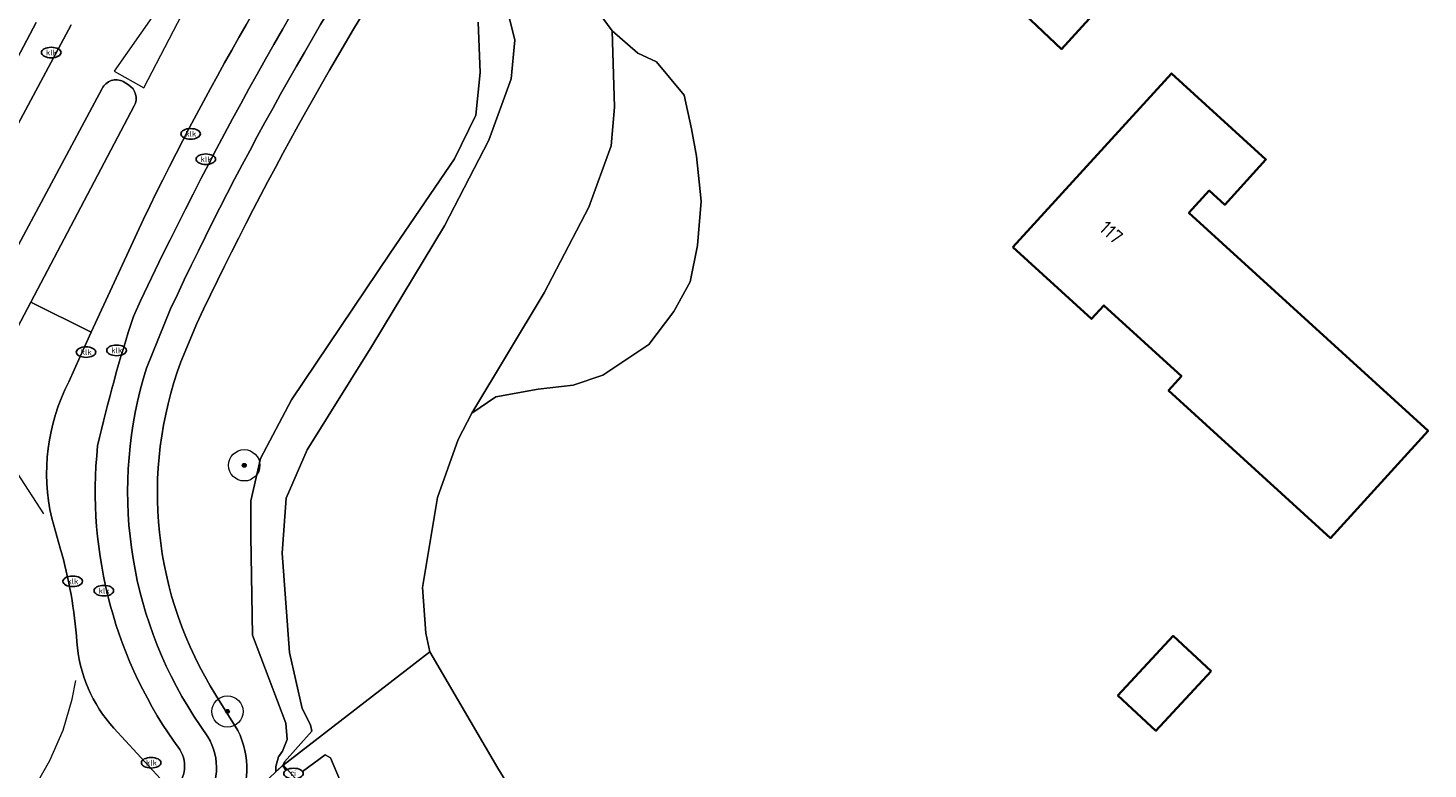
# Model space of a CAD drawing. Header units: metres. Extents: x 103671 to 105190, y 427150 to 429171.
# Tile 180 of 256: x 103763 to 103852, y 428152 to 428199. Entities that reach past the tile are written whole.
import ezdxf
from ezdxf.enums import TextEntityAlignment as Align

# ---------------------------------------------------------------- set-up
doc = ezdxf.new("R2010")
doc.units = ezdxf.units.M
for name, color, linetype, lineweight in [('B-WE-GR-BOOM-S', 253, 'Continuous', 25), ('B-WE-IE-MEUBILAIR-S', 253, 'Continuous', 25), ('B-WE-KW-KUNSTWERK_DUIKER-GV', 253, 'Continuous', 18), ('B-WE-OG-BEBOUWING-GV', 253, 'Continuous', 35), ('B-WE-OG-BEBOUWING-T18', 7, 'Continuous', 18), ('B-WE-OG-TERREIN_BEGROEID-GV', 253, 'Continuous', 18), ('B-WE-OG-TERREIN_ERF-GV', 253, 'Continuous', 18), ('B-WE-OG-TERREIN_OEVER-GV', 253, 'Continuous', 18), ('B-WE-OG-WATER_SLOOT-GV', 253, 'Continuous', 18), ('B-WE-OG-WEG-GV', 253, 'Continuous', 18), ('B-WE-VH-GESLOTENVERHARDING_ASFALT-GV', 253, 'Continuous', 18), ('B-WE-VH-OPENVERHARDING_BETONSTRAATSTEEN-GV', 253, 'Continuous', 18), ('B-WE-VH-OPENVERHARDING_TEGEL-GV', 253, 'Continuous', 18), ('B-WE-VW-MARKERING_PICTOGRAM-G', 253, 'Continuous', 18)]:
    doc.layers.add(name, color=color, linetype=linetype, lineweight=lineweight)
doc.styles.add('NLCS-ISO', font='NLCS-ISO.ttf')
doc.styles.add('NLCS-ISO-M500-T18', font='NLCS-ISO.ttf', dxfattribs={"height": 0.9})

# ---------------------------------------------------------------- blocks, each defined once
blk = doc.blocks.new('SIE-MEUBILAIR_PUT_KOLK-SO')
blk.add_ellipse((0, 0), major_axis=(1.25, 0), ratio=0.54)
at = {"style": 'NLCS-ISO'}
blk.add_text('klk', height=0.75, dxfattribs=at).set_placement((0.03, 0), align=Align.MIDDLE_CENTER)
blk = doc.blocks.new('SIE-MEUBILAIR_PUT_RIOOLPUT-SO')
blk.add_ellipse((0, 0), major_axis=(1.25, 0), ratio=0.54)
at = {"style": 'NLCS-ISO'}
blk.add_text('ri', height=0.75, dxfattribs=at).set_placement((-0.04, 0.07), align=Align.MIDDLE_CENTER)
blk = doc.blocks.new('SGR-BOOM_GBKN-SO')
at = {"linetype": 'ByBlock', "lineweight": 18}
h = blk.add_hatch(color=0, dxfattribs=at)
h.dxf.hatch_style = 1
edge = h.paths.add_edge_path()
edge.add_arc((0, 0), 0.25, 0, 360)
at = {"color": 0, "linetype": 'ByBlock', "lineweight": 18}
for radius in [2, 0.25]:
    blk.add_circle((0, 0), radius, dxfattribs=at)
at = {"color": 0, "linetype": 'ByBlock', "lineweight": 18, "style": 'NLCS-ISO'}
blk.add_attdef('SOORT', (2.5, 0), '', height=1.5, dxfattribs=at)

msp = doc.modelspace()

# ---------------------------------------------------------------- linework, layer by layer
at = {"layer": 'B-WE-KW-KUNSTWERK_DUIKER-GV', "flags": 128}
msp.add_lwpolyline([(103780.223, 428151.218), (103779.247, 428152.28), (103752.042, 428126.336), (103753.088, 428125.246)], close=True, dxfattribs=at)
at = {"layer": 'B-WE-OG-BEBOUWING-GV', "flags": 128}
for points in [[(103828.129, 428204.5), (103828.203, 428204.396), (103825.396, 428201.339), (103828.96, 428197.965), (103836.683, 428206.437), (103832.599, 428210.091), (103831.426, 428208.882), (103831.584, 428208.727), (103830.202, 428207.155), (103830.049, 428207.294), (103828.861, 428206.038), (103829.259, 428205.715)], [(103825.846, 428185.309), (103830.864, 428180.734), (103831.658, 428181.605), (103836.614, 428177.086), (103835.785, 428176.176), (103846.122, 428166.752), (103852.353, 428173.586), (103837.084, 428187.507), (103838.386, 428188.934), (103839.378, 428188.029), (103842.001, 428190.906), (103835.966, 428196.409)], [(103838.503, 428158.263), (103836.078, 428160.507), (103832.553, 428156.698), (103834.978, 428154.455)]]:
    msp.add_lwpolyline(points, close=True, dxfattribs=at)
at = {"layer": 'B-WE-OG-TERREIN_BEGROEID-GV'}
for points in [[(103785.447, 428212.951, 0.040333), (103770.336, 428187.098)], [(103769.692, 428180.899, -0.03643), (103786.609, 428211.227)], [(103767.412, 428172.64, -0.022285), (103769.692, 428180.899)], [(103765.567, 428176.716, 0.17739), (103764.482, 428168.018)], [(103772.655, 428153.253, -0.186867), (103767.412, 428172.64)], [(103765.027, 428166.104, -0.053136), (103766.082, 428160.135)], [(103766.082, 428160.135, 0.167535), (103768.444, 428154.619)], [(103772.184, 428150.587, 0.386166), (103772.655, 428153.253)]]:
    msp.add_lwpolyline(points, format="xyb", dxfattribs=at)
at = {"layer": 'B-WE-OG-TERREIN_BEGROEID-GV', "flags": 128}
for points in [[(103763.494, 428199.66), (103760.06, 428193.205), (103757.637, 428188.721), (103755.451, 428184.961), (103753.867, 428182.837)], [(103756.458, 428182.429), (103757.127, 428183.518), (103757.773, 428184.722), (103765.711, 428199.516)], [(103770.336, 428187.098), (103767.006, 428179.89), (103766.289, 428178.338), (103765.567, 428176.716)], [(103764.482, 428168.018), (103765.027, 428166.104)], [(103768.444, 428154.619), (103772.173, 428150.578), (103772.184, 428150.587)]]:
    msp.add_lwpolyline(points, dxfattribs=at)
at = {"layer": 'B-WE-OG-TERREIN_ERF-GV', "flags": 128}
for points in [[(103828.203, 428204.396), (103828.129, 428204.5), (103829.259, 428205.715), (103828.861, 428206.038), (103830.049, 428207.294), (103830.202, 428207.155), (103831.584, 428208.727), (103831.426, 428208.882), (103832.599, 428210.091), (103836.683, 428206.437), (103828.96, 428197.965), (103825.396, 428201.339)], [(103825.846, 428185.309), (103835.966, 428196.409), (103842.001, 428190.906), (103839.378, 428188.029), (103838.386, 428188.934), (103837.084, 428187.507), (103852.353, 428173.586), (103846.122, 428166.752), (103835.785, 428176.176), (103836.614, 428177.086), (103831.658, 428181.605), (103830.864, 428180.734)], [(103838.503, 428158.263), (103834.978, 428154.455), (103832.553, 428156.698), (103836.078, 428160.507)]]:
    msp.add_lwpolyline(points, close=True, dxfattribs=at)
msp.add_lwpolyline([(103796.172, 428204.701), (103800.271, 428199.12), (103801.892, 428197.709), (103803.087, 428197.148), (103804.857, 428195.016), (103805.331, 428192.868), (103805.657, 428191.131), (103805.943, 428188.257), (103805.72, 428185.428), (103805.253, 428183.105), (103804.202, 428181.213), (103802.598, 428179.1), (103799.663, 428177.147), (103797.782, 428176.506), (103795.537, 428176.249), (103792.834, 428175.771), (103791.294, 428174.722), (103790.436, 428173.049), (103789.108, 428169.342), (103788.156, 428163.585), (103788.369, 428160.686), (103788.619, 428159.48), (103792.971, 428152.067), (103803.625, 428134.717)], dxfattribs=at)
at = {"layer": 'B-WE-OG-TERREIN_OEVER-GV', "flags": 128}
for points in [[(103791.716, 428199.677), (103791.833, 428196.47), (103791.551, 428193.751), (103790.196, 428190.961), (103786.081, 428184.929), (103779.793, 428175.58), (103777.812, 428171.837), (103777.199, 428169.116), (103777.198, 428166.872), (103777.305, 428160.553), (103779.429, 428154.927), (103779.515, 428153.885), (103779.22, 428153.14), (103778.969, 428152.791), (103778.784, 428152.173), (103778.786, 428151.826), (103779.228, 428152.228), (103779.347, 428152.47), (103781.098, 428154.415), (103780.999, 428154.826), (103780.46, 428155.861), (103779.662, 428159.456), (103779.184, 428165.784), (103779.45, 428169.29), (103780.782, 428172.392), (103784.918, 428178.993), (103789.553, 428186.684), (103792.392, 428192.141), (103793.815, 428196.065), (103794.04, 428198.531), (103793.344, 428201.378)], [(103783.153, 428150.66), (103782.269, 428152.732), (103781.93, 428152.923), (103780.487, 428151.85)], [(103779.399, 428151.963), (103779.228, 428152.228), (103778.786, 428151.826)]]:
    msp.add_lwpolyline(points, dxfattribs=at)
at = {"layer": 'B-WE-OG-WATER_SLOOT-GV', "flags": 128}
for points in [[(103793.344, 428201.378), (103794.04, 428198.531), (103793.815, 428196.065), (103792.392, 428192.141), (103789.553, 428186.684), (103784.918, 428178.993), (103780.782, 428172.392), (103779.45, 428169.29), (103779.184, 428165.784), (103779.662, 428159.456), (103780.46, 428155.861), (103780.999, 428154.826), (103781.098, 428154.415), (103779.347, 428152.47), (103779.228, 428152.228), (103788.619, 428159.48), (103788.369, 428160.686), (103788.156, 428163.585), (103789.108, 428169.342), (103790.436, 428173.049), (103791.294, 428174.722), (103795.929, 428182.413), (103798.768, 428187.87), (103800.191, 428191.794), (103800.416, 428194.26), (103800.271, 428199.12), (103796.172, 428204.701)], [(103803.625, 428134.717), (103792.971, 428152.067), (103788.619, 428159.48), (103779.228, 428152.228), (103779.399, 428151.963)], [(103780.487, 428151.85), (103781.93, 428152.923), (103782.269, 428152.732), (103783.153, 428150.66)]]:
    msp.add_lwpolyline(points, dxfattribs=at)
msp.add_lwpolyline([(103805.943, 428188.257), (103805.657, 428191.131), (103805.331, 428192.868), (103804.857, 428195.016), (103803.087, 428197.148), (103801.892, 428197.709), (103800.271, 428199.12), (103800.416, 428194.26), (103800.191, 428191.794), (103798.768, 428187.87), (103795.929, 428182.413), (103791.294, 428174.722), (103792.834, 428175.771), (103795.537, 428176.249), (103797.782, 428176.506), (103799.663, 428177.147), (103802.598, 428179.1), (103804.202, 428181.213), (103805.253, 428183.105), (103805.72, 428185.428)], close=True, dxfattribs=at)
at = {"layer": 'B-WE-OG-WEG-GV'}
for points in [[(103789.693, 428208.667, 0.036332), (103773.744, 428180.447)], [(103772.731, 428178.007, 0.234056), (103774.968, 428156.717)], [(103776.369, 428154.468, -0.243007), (103776.254, 428149.32)]]:
    msp.add_lwpolyline(points, format="xyb", dxfattribs=at)
at = {"layer": 'B-WE-OG-WEG-GV', "flags": 128}
for points in [[(103778.786, 428151.826), (103778.784, 428152.173), (103778.969, 428152.791), (103779.22, 428153.14), (103779.515, 428153.885), (103779.429, 428154.927), (103777.305, 428160.553), (103777.198, 428166.872), (103777.199, 428169.116), (103777.812, 428171.837), (103779.793, 428175.58), (103786.081, 428184.929), (103790.196, 428190.961), (103791.551, 428193.751), (103791.833, 428196.47), (103791.716, 428199.677)], [(103773.744, 428180.447), (103772.731, 428178.007)], [(103774.968, 428156.717), (103776.369, 428154.468)]]:
    msp.add_lwpolyline(points, dxfattribs=at)
at = {"layer": 'B-WE-VH-GESLOTENVERHARDING_ASFALT-GV'}
for points in [[(103770.336, 428187.098, -0.040333), (103785.447, 428212.951)], [(103786.609, 428211.227, 0.03643), (103769.692, 428180.899)], [(103772.065, 428181.373, -0.038637), (103788.221, 428209.943)], [(103767.7, 428195.443, -0.421113), (103769.046, 428195.886)], [(103769.376, 428195.677, -0.409024), (103769.75, 428194.333)], [(103769.692, 428180.899, 0.022285), (103767.412, 428172.64)], [(103773.559, 428155.392, -0.222983), (103770.528, 428177.595)], [(103764.482, 428168.018, -0.17739), (103765.567, 428176.716)], [(103767.412, 428172.64, 0.186867), (103772.655, 428153.253)], [(103766.082, 428160.135, 0.053136), (103765.027, 428166.104)], [(103768.444, 428154.619, -0.167535), (103766.082, 428160.135)], [(103774.161, 428149.705, 0.315539), (103774.445, 428154.072)], [(103772.655, 428153.253, -0.386166), (103772.184, 428150.587)]]:
    msp.add_lwpolyline(points, format="xyb", dxfattribs=at)
at = {"layer": 'B-WE-VH-GESLOTENVERHARDING_ASFALT-GV', "flags": 128}
for points in [[(103755.451, 428184.961), (103757.637, 428188.721), (103760.06, 428193.205), (103763.494, 428199.66)], [(103765.711, 428199.516), (103757.773, 428184.722), (103761.04, 428183.041), (103767.7, 428195.443)], [(103769.046, 428195.886), (103769.376, 428195.677)], [(103769.75, 428194.333), (103763.138, 428181.815), (103767.006, 428179.89), (103770.336, 428187.098)], [(103765.567, 428176.716), (103766.289, 428178.338), (103767.006, 428179.89), (103763.138, 428181.815), (103759.455, 428174.841)], [(103770.528, 428177.595), (103772.065, 428181.373)], [(103765.027, 428166.104), (103764.482, 428168.018)], [(103763.798, 428149.194), (103767.015, 428145.819), (103772.173, 428150.578), (103768.444, 428154.619)], [(103774.445, 428154.072), (103773.559, 428155.392)]]:
    msp.add_lwpolyline(points, dxfattribs=at)
at = {"layer": 'B-WE-VH-OPENVERHARDING_BETONSTRAATSTEEN-GV'}
for points in [[(103769.046, 428195.886, 0.421113), (103767.7, 428195.443)], [(103769.75, 428194.333, 0.409024), (103769.376, 428195.677)]]:
    msp.add_lwpolyline(points, format="xyb", dxfattribs=at)
at = {"layer": 'B-WE-VH-OPENVERHARDING_BETONSTRAATSTEEN-GV', "flags": 128}
for points in [[(103769.376, 428195.677), (103769.046, 428195.886)], [(103767.7, 428195.443), (103761.04, 428183.041), (103757.267, 428176.016)], [(103759.455, 428174.841), (103763.138, 428181.815), (103769.75, 428194.333)]]:
    msp.add_lwpolyline(points, dxfattribs=at)
at = {"layer": 'B-WE-VH-OPENVERHARDING_TEGEL-GV'}
for points in [[(103788.221, 428209.943, 0.038637), (103772.065, 428181.373)], [(103773.744, 428180.447, -0.036332), (103789.693, 428208.667)], [(103774.968, 428156.717, -0.234056), (103772.731, 428178.007)], [(103770.528, 428177.595, 0.222983), (103773.559, 428155.392)], [(103774.445, 428154.072, -0.315539), (103774.161, 428149.705)], [(103776.254, 428149.32, 0.243007), (103776.369, 428154.468)]]:
    msp.add_lwpolyline(points, format="xyb", dxfattribs=at)
at = {"layer": 'B-WE-VH-OPENVERHARDING_TEGEL-GV', "flags": 128}
for points in [[(103772.065, 428181.373), (103770.528, 428177.595)], [(103772.731, 428178.007), (103773.744, 428180.447)], [(103776.369, 428154.468), (103774.968, 428156.717)], [(103773.559, 428155.392), (103774.445, 428154.072)]]:
    msp.add_lwpolyline(points, dxfattribs=at)
at = {"layer": 'B-WE-VW-MARKERING_PICTOGRAM-G', "flags": 128}
for points in [[(103770.368, 428195.485), (103773.598, 428201.72)], [(103771.018, 428200.183), (103768.461, 428196.557)], [(103768.461, 428196.557), (103770.368, 428195.485)], [(103763.969, 428168.292), (103762.303, 428170.886)], [(103765.787, 428156.463), (103766.012, 428157.652)], [(103765.206, 428154.485), (103765.787, 428156.463)], [(103764.36, 428152.557), (103765.206, 428154.485)], [(103763.108, 428150.331), (103764.36, 428152.557)]]:
    msp.add_lwpolyline(points, dxfattribs=at)

# ---------------------------------------------------------------- block references
at = {"layer": 'B-WE-GR-BOOM-S', "xscale": 0.5, "yscale": 0.5, "zscale": 0.5}
for p in [(103776.772, 428171.393), (103775.702, 428155.682)]:
    msp.add_blockref('SGR-BOOM_GBKN-SO', p, dxfattribs=at)
at = {"layer": 'B-WE-IE-MEUBILAIR-S', "xscale": 0.5, "yscale": 0.5, "zscale": 0.5}
for name, p in [('SIE-MEUBILAIR_PUT_KOLK-SO', (103764.45, 428197.74)), ('SIE-MEUBILAIR_PUT_KOLK-SO', (103773.35, 428192.55)), ('SIE-MEUBILAIR_PUT_KOLK-SO', (103774.32, 428190.93)), ('SIE-MEUBILAIR_PUT_KOLK-SO', (103766.67, 428178.62)), ('SIE-MEUBILAIR_PUT_KOLK-SO', (103768.62, 428178.73)), ('SIE-MEUBILAIR_PUT_KOLK-SO', (103765.82, 428163.99)), ('SIE-MEUBILAIR_PUT_KOLK-SO', (103767.81, 428163.39)), ('SIE-MEUBILAIR_PUT_KOLK-SO', (103770.83, 428152.41)), ('SIE-MEUBILAIR_PUT_RIOOLPUT-SO', (103779.919, 428151.72))]:
    msp.add_blockref(name, p, dxfattribs=at)

# ---------------------------------------------------------------- texts
at = {"layer": 'B-WE-OG-BEBOUWING-T18', "style": 'NLCS-ISO-M500-T18'}
msp.add_text('117', height=0.9, rotation=317.6, dxfattribs=at).set_placement((103832.129, 428186.263), align=Align.MIDDLE)

doc.saveas('drawing.dxf')
